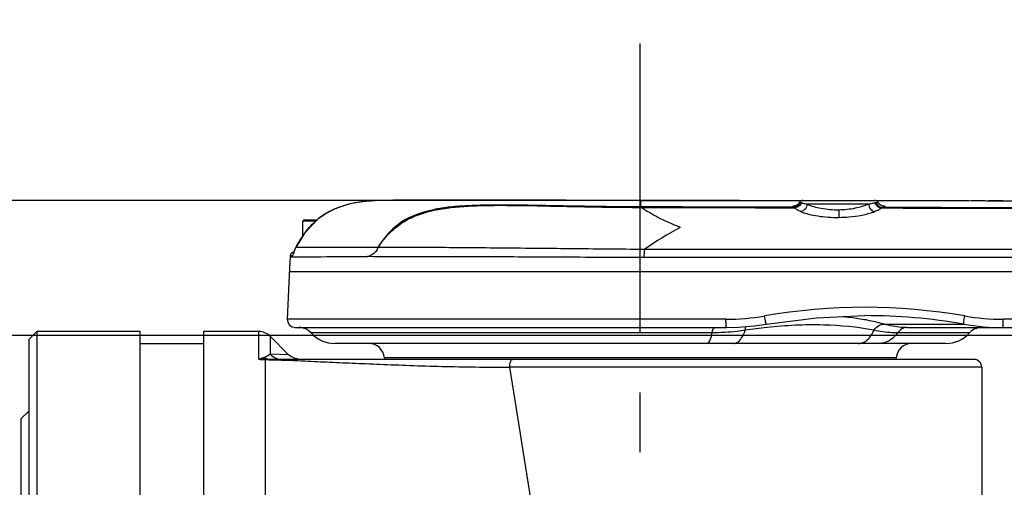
# Model space of a CAD drawing. Header units: millimetres. Extents: x 7426 to 8300, y 123 to 421.
# Tile 26 of 197: x 7979.82 to 7986.02, y 198.77 to 201.71. Entities that reach past the tile are written whole.
import ezdxf
from ezdxf import colors
from ezdxf.entities.mleader import LeaderData, LeaderLine
from ezdxf.math import Vec2, Vec3

# ---------------------------------------------------------------- set-up
doc = ezdxf.new("R2010")
doc.units = ezdxf.units.MM
doc.linetypes.add('CENTER', pattern=[0.6, 0.375, -0.075, 0.075, -0.075])
for name, color, linetype in [('中心线', 7, 'CENTER'), ('外形图', 7, 'Continuous'), ('多重引线', 7, 'Continuous'), ('尺寸标注', 7, 'Continuous')]:
    doc.layers.add(name, color=color, linetype=linetype)
doc.styles.add('微软雅黑', font='msyh.ttc')
doc.dimstyles.new('尺寸标注_1_20比例', dxfattribs={"dimtxt": 1.5, "dimasz": 1.25, "dimexe": 0.5, "dimexo": 0.4, "dimgap": 0.5, "dimtad": 1, "dimdec": 1, "dimlfac": 20, "dimdsep": 46, "dimtxsty": '微软雅黑', "dimcen": 0.09, "dimadec": 0, "dimazin": 0, "dimtp": 0.01, "dimtm": 0.01, "dimtfac": 1, "dimtdec": 1, "dimtofl": 0, "dimtmove": 0, "dimatfit": 3, "dimfxl": 1, "dimtolj": 1, "dimarcsym": 0})

# ---------------------------------------------------------------- blocks, each defined once
blk = doc.blocks.new('*D1268')
at = {"layer": 'Defpoints', "color": 0}
for p in [(7984.7568, 200.5738), (7974.2781, 194.2738), (7984.7568, 194.2738)]:
    blk.add_point(p, dxfattribs=at)
at = {"layer": '尺寸标注', "color": 0, "lineweight": -2}
for p, q in [((7984.3568, 200.5738), (7973.7781, 200.5738)), ((7974.2781, 199.3238), (7974.2781, 195.5238)), ((7984.3568, 194.2738), (7973.7781, 194.2738))]:
    blk.add_line(p, q, dxfattribs=at)
at = {"layer": '尺寸标注', "color": 0}
for points in [[(7974.4865, 199.3238), (7974.0698, 199.3238), (7974.2781, 200.5738)], [(7974.0698, 195.5238), (7974.4865, 195.5238), (7974.2781, 194.2738)]]:
    blk.add_solid(points, dxfattribs=at)
at = {"layer": '尺寸标注', "color": 0, "insert": (7972.9991, 197.4238), "char_height": 1.5, "attachment_point": 5, "rotation": 90, "style": '微软雅黑'}
blk.add_mtext('\\A1;126', dxfattribs=at)
blk = doc.blocks.new('*D1292')
at = {"layer": 'Defpoints', "color": 0}
for p in [(7989.4323, 199.7238), (7977.3346, 195.1238), (7989.4323, 195.1238)]:
    blk.add_point(p, dxfattribs=at)
at = {"layer": '尺寸标注', "color": 0, "lineweight": -2}
for p, q in [((7989.0323, 199.7238), (7976.8346, 199.7238)), ((7977.3346, 198.4738), (7977.3346, 196.3738)), ((7989.0323, 195.1238), (7976.8346, 195.1238))]:
    blk.add_line(p, q, dxfattribs=at)
at = {"layer": '尺寸标注', "color": 0}
for points in [[(7977.5429, 198.4738), (7977.1262, 198.4738), (7977.3346, 199.7238)], [(7977.1262, 196.3738), (7977.5429, 196.3738), (7977.3346, 195.1238)]]:
    blk.add_solid(points, dxfattribs=at)
at = {"layer": '尺寸标注', "color": 0, "insert": (7976.0594, 197.4238), "char_height": 1.5, "attachment_point": 5, "rotation": 90, "style": '微软雅黑'}
blk.add_mtext('\\A1;92', dxfattribs=at)

msp = doc.modelspace()

# ---------------------------------------------------------------- linework, layer by layer
at = {"layer": '中心线', "linetype": 'CENTER', "ltscale": 5}
msp.add_line((7983.7323, 193.7409), (7983.7323, 201.5615), dxfattribs=at)
at = {"layer": '外形图', "color": 7, "linetype": 'Continuous'}
for p, q in [((7982.0366, 200.5701), (7982.038, 200.5702)), ((7982.0745, 200.5726), (7982.0663, 200.5722)), ((7982.0789, 200.5729), (7982.0797, 200.5729)), ((7983.7345, 200.5738), (7983.7344, 200.5328)), ((7983.7344, 200.5738), (7985.8013, 200.5738)), ((7984.7348, 200.5605), (7984.7246, 200.5474)), ((7984.7413, 200.5592), (7984.7348, 200.5605)), ((7985.24, 200.5474), (7985.2298, 200.5605)), ((7985.8013, 200.5738), (7985.9252, 200.5717)), ((7985.8013, 200.5738), (7985.8015, 200.5738)), ((7985.8541, 200.5728), (7985.8802, 200.5724)), ((7986.0149, 200.5706), (7985.9252, 200.5717)), ((7986.0044, 200.5707), (7986.0139, 200.5706)), ((7986.0139, 200.5706), (7986.0213, 200.5705)), ((7986.0142, 200.5705), (7986.0199, 200.5705)), ((7986.124, 200.5695), (7986.0149, 200.5706)), ((7981.7704, 200.5018), (7981.7704, 200.5017)), ((7983.7344, 200.5298), (7983.738, 200.5297)), ((7983.7344, 200.5297), (7983.738, 200.5297)), ((7984.6973, 200.5302), (7984.6555, 200.5303)), ((7984.6973, 200.5272), (7984.7043, 200.5272)), ((7984.6973, 200.5272), (7984.7043, 200.5272)), ((7984.7145, 200.5404), (7984.7096, 200.5384)), ((7984.7246, 200.5474), (7984.7145, 200.5404)), ((7985.1685, 200.5492), (7984.7835, 200.5492)), ((7984.9823, 200.513), (7984.983, 200.4667)), ((7985.2501, 200.5404), (7985.24, 200.5474)), ((7985.2554, 200.5382), (7985.2501, 200.5404)), ((7985.2521, 200.526), (7985.2605, 200.526)), ((7981.6073, 200.3479), (7981.6073, 200.4438)), ((7981.6909, 200.4438), (7981.6073, 200.4438)), ((7981.6955, 200.4488), (7981.6123, 200.4488)), ((7981.5489, 200.2408), (7981.5481, 200.2384)), ((7981.5511, 200.2472), (7981.5489, 200.2408)), ((7981.5635, 200.2767), (7981.5638, 200.2769)), ((7981.5279, 200.2192), (7981.5244, 200.1479)), ((7981.5279, 200.2192), (7981.5279, 200.2192)), ((7981.5279, 200.2192), (7981.5284, 200.2192)), ((7981.5284, 200.2263), (7981.5435, 200.2263)), ((7981.5244, 200.1479), (7981.5094, 199.8259)), ((7993.973, 200.1238), (7981.5232, 200.1238)), ((7984.2717, 199.8259), (7981.5094, 199.8259)), ((7985.1465, 199.8488), (7985.1467, 199.8488)), ((7985.1467, 199.8488), (7985.1467, 199.8488)), ((7986.7123, 199.8259), (7986.0161, 199.8259)), ((7979.8823, 199.6988), (7979.9323, 199.7488)), ((7979.9323, 199.7488), (7979.9323, 195.0988)), ((7980.5823, 199.7488), (7979.9323, 199.7488)), ((7980.5823, 195.0988), (7980.5823, 199.7488)), ((7980.9823, 199.7488), (7980.9823, 195.0988)), ((7981.3309, 199.7488), (7980.9823, 199.7488)), ((7981.3309, 199.5756), (7981.3309, 199.7488)), ((7981.5594, 199.7737), (7984.2751, 199.7737)), ((7984.2008, 199.7737), (7984.2008, 199.7737)), ((7984.5259, 199.7953), (7984.5259, 199.7953)), ((7985.269, 199.7956), (7985.7683, 199.7956)), ((7985.41, 199.7737), (7986.7146, 199.7737)), ((7985.8453, 199.7679), (7985.8536, 199.7712)), ((7985.8536, 199.7712), (7985.8555, 199.772)), ((7985.8555, 199.772), (7985.8594, 199.7732)), ((7985.8594, 199.7732), (7985.8597, 199.7732)), ((7979.8823, 199.6988), (7979.8823, 195.1488)), ((7981.4016, 199.7195), (7981.4016, 199.6065)), ((7981.518, 199.6031), (7981.4016, 199.7195)), ((7984.1845, 199.7404), (7981.6599, 199.7404)), ((7985.8046, 199.7404), (7985.3517, 199.7404)), ((7980.5823, 199.6738), (7980.9823, 199.6738)), ((7985.6556, 199.6738), (7981.809, 199.6738)), ((7981.3722, 198.1959), (7981.3722, 199.5699)), ((7985.8323, 199.5738), (7981.3949, 199.5738)), ((7981.518, 199.6031), (7981.4016, 199.6065)), ((7982.1215, 199.5825), (7982.1222, 199.5738)), ((7985.3431, 199.5825), (7982.1216, 199.5825)), ((7985.3423, 199.5738), (7985.3431, 199.5825)), ((7985.8823, 199.5238), (7982.9095, 199.5238)), ((7985.8823, 199.5238), (7985.8823, 198.6518)), ((7979.8323, 199.1988), (7979.8823, 199.2488)), ((7979.8323, 199.1988), (7979.8323, 195.6488))]:
    msp.add_line(p, q, dxfattribs=at)
for points in [[(7982.0663, 200.5722), (7982.0306, 200.5697), (7981.9752, 200.5639), (7981.9046, 200.5515), (7981.8256, 200.5274), (7981.7704, 200.5018)], [(7981.7704, 200.5018), (7981.7023, 200.456), (7981.6187, 200.3665), (7981.5635, 200.2767)], [(7984.7104, 200.5387), (7984.7091, 200.5382), (7984.7087, 200.5381)], [(7985.253, 200.5386), (7985.2555, 200.5382), (7985.2554, 200.5382)], [(7981.5635, 200.2767), (7981.5622, 200.2742), (7981.5578, 200.2647), (7981.554, 200.2554), (7981.5511, 200.2472)], [(7981.5094, 199.8259), (7981.5123, 199.807), (7981.5229, 199.7896), (7981.5394, 199.7779), (7981.5594, 199.7737)], [(7984.5259, 199.7953), (7984.8413, 199.8359), (7985.1465, 199.8488)], [(7984.2751, 199.7737), (7984.3497, 199.7756), (7984.452, 199.7844), (7984.5259, 199.7953)], [(7981.5887, 199.5738), (7981.5584, 199.5785), (7981.5309, 199.5921), (7981.518, 199.6031)]]:
    msp.add_lwpolyline(points, dxfattribs=at)
for centre, radius, start, end in [((7982.0427, 199.951), 0.6161, 101.97747, 105.30426), ((7982.0615, 199.8637), 0.7055, 98.88044, 102.00142), ((7982.088, 199.6994), 0.8718, 96.82936, 98.93326), ((7982.1169, 199.4675), 1.1055, 95.30102, 96.887), ((7982.1345, 199.2805), 1.2933, 94.33855, 95.31272), ((7982.1634, 198.9127), 1.6623, 93.75942, 94.32874), ((7982.2033, 198.2788), 2.2974, 93.08633, 93.71583), ((7984.7568, 200.5488), 0.025, 90, 151.96723), ((7984.7817, 200.6496), 0.098, 251.71489, 252.99815), ((7985.2077, 200.5488), 0.025, 28.02393, 90), ((7985.2258, 200.4979), 0.0617, 105.23414, 105.99089), ((7985.2224, 200.5105), 0.0486, 102.69901, 105.29754), ((7986.3541, 230.2095), 29.6409, 268.95651, 269.34291), ((7986.339, 229.333), 28.7643, 269.36439, 269.56284), ((7986.3384, 229.2714), 28.7027, 269.36687, 269.51808), ((7981.9768, 200.1219), 0.4322, 118.51762, 130.16609), ((7984.7326, 200.3578), 0.1825, 97.87477, 99.40742), ((7984.7402, 200.3041), 0.2367, 97.63041, 97.92788), ((7985.2373, 200.664), 0.1371, 279.76558, 281.06078), ((7993.6652, 3485.0701), 3284.552, 269.8533882, 269.9958924), ((7993.7142, 3865.8063), 3665.2901, 269.8678518, 269.9955536), ((7985.2485, 200.4537), 0.0853, 77.71574, 79.27895), ((7981.6123, 200.4438), 0.005, 90, 180), ((7985.0873, 198.3484), 2.3329, 118.21576, 124.74719), ((7981.5533, 200.2238), 0.025, 94.3841, 174.2347), ((7981.6706, 200.212), 0.1429, 174.2548, 177.10485), ((7985.1445, 196.2184), 3.6827, 80.14721, 99.83613), ((7984.2725, 201.2381), 1.4122, 269.9655, 279.90339), ((7985.147, 196.1877), 3.661, 80.22817, 90.00473), ((7986.0163, 201.2392), 1.4133, 260.15705, 269.99706), ((7981.3309, 199.6488), 0.1, 45, 90), ((7981.5854, 199.6737), 0.1, 41.81532, 90), ((7984.8392, 196.8757), 2.9151, 96.08732, 98.8015), ((7986.0189, 201.2172), 1.4435, 260.00607, 269.99243), ((7985.8791, 199.6737), 0.1, 109.7539, 138.18468), ((7981.809, 199.8738), 0.2, 221.81532, 270), ((7985.6556, 199.8738), 0.2, 270, 318.18468), ((7982.0218, 199.5738), 0.1, 5, 90), ((7985.4427, 199.5738), 0.1, 90, 175), ((7981.3932, 198.8172), 0.753, 89.85, 91.59184), ((7985.8323, 199.5238), 0.05, 0, 90), ((8236.4087, 239.7114), 256.665, 189.008231, 189.197896)]:
    msp.add_arc(centre, radius, start, end, dxfattribs=at)
for points, knots in [([(7983.7345, 200.5738), (7983.5556, 200.5738), (7983.2306, 200.574), (7982.842, 200.5746), (7982.5741, 200.5747), (7982.3983, 200.5746), (7982.2353, 200.5742), (7982.1304, 200.574), (7982.0797, 200.5729)], [0, 0, 0, 0, 0.324223, 0.589317, 0.704364, 0.809978, 0.907981, 1, 1, 1, 1]), ([(7984.7413, 200.5592), (7984.7375, 200.5509), (7984.725, 200.5361), (7984.7063, 200.5303), (7984.6973, 200.5302)], [0, 0, 0, 0, 0.503338, 1, 1, 1, 1]), ([(7984.7835, 200.5492), (7984.7805, 200.5497), (7984.7703, 200.5515), (7984.7601, 200.5536), (7984.7531, 200.5558)], [0, 0, 0, 0, 0.293639, 1, 1, 1, 1]), ([(7985.2088, 200.5572), (7985.2062, 200.5564), (7985.1929, 200.553), (7985.1794, 200.5508), (7985.1685, 200.5492)], [0, 0, 0, 0, 0.200155, 1, 1, 1, 1]), ([(7985.2298, 200.5605), (7985.2299, 200.5603), (7985.2283, 200.5598), (7985.2266, 200.5596), (7985.2222, 200.5591), (7985.2192, 200.5589), (7985.2173, 200.5588)], [0, 0, 0, 0, 0.059644, 0.24485, 0.558931, 1, 1, 1, 1]), ([(7985.2173, 200.5588), (7985.2209, 200.5503), (7985.233, 200.535), (7985.2515, 200.529), (7985.2605, 200.5288)], [0, 0, 0, 0, 0.506189, 1, 1, 1, 1]), ([(7985.8802, 200.5724), (7985.8832, 200.5723), (7985.8961, 200.5721), (7985.9089, 200.5719), (7985.9188, 200.5718)], [0, 0, 0, 0, 0.233185, 1, 1, 1, 1]), ([(7985.9188, 200.5718), (7985.9228, 200.5717), (7985.94, 200.5715), (7985.9572, 200.5712), (7985.9704, 200.5711)], [0, 0, 0, 0, 0.235321, 1, 1, 1, 1]), ([(7985.9704, 200.5711), (7985.9731, 200.571), (7985.9845, 200.5709), (7985.9958, 200.5708), (7986.0044, 200.5707)], [0, 0, 0, 0, 0.243146, 1, 1, 1, 1]), ([(7981.8379, 200.5319), (7981.8414, 200.5332), (7981.8553, 200.538), (7981.8694, 200.5423), (7981.8801, 200.5453)], [0, 0, 0, 0, 0.253619, 1, 1, 1, 1]), ([(7983.7344, 200.5328), (7983.6618, 200.533), (7983.5166, 200.5341), (7983.2988, 200.5377), (7983.081, 200.5422), (7982.8632, 200.5455), (7982.6818, 200.5432), (7982.5368, 200.5328), (7982.3938, 200.5122), (7982.2524, 200.4641), (7982.142, 200.3677), (7982.0995, 200.3083), (7982.0804, 200.2774)], [0, 0, 0, 0, 0.125109, 0.250219, 0.375319, 0.500402, 0.625447, 0.68796, 0.750468, 0.874922, 0.937423, 1, 1, 1, 1]), ([(7982.0804, 200.2774), (7982.1005, 200.3076), (7982.1447, 200.3656), (7982.2294, 200.4354), (7982.3275, 200.4839), (7982.4325, 200.5135), (7982.54, 200.5302), (7982.6845, 200.5412), (7982.8656, 200.5437), (7983.0828, 200.5402), (7983.3, 200.5353), (7983.5172, 200.5312), (7983.662, 200.5299), (7983.7344, 200.5297)], [0, 0, 0, 0, 0.062572, 0.125042, 0.187582, 0.250099, 0.312602, 0.375099, 0.500075, 0.625051, 0.750024, 0.875004, 1, 1, 1, 1]), ([(7983.7344, 200.5328), (7983.7347, 200.5327), (7983.7362, 200.5321), (7983.7373, 200.5308), (7983.738, 200.5297)], [0, 0, 0, 0, 0.201721, 1, 1, 1, 1]), ([(7983.9844, 200.404), (7983.9362, 200.4226), (7983.8516, 200.4598), (7983.7713, 200.5062), (7983.738, 200.5297)], [0, 0, 0, 0, 0.55856, 1, 1, 1, 1]), ([(7984.6973, 200.5302), (7984.6961, 200.5305), (7984.6941, 200.5311), (7984.6917, 200.5318), (7984.6899, 200.5334), (7984.6903, 200.5341)], [0, 0, 0, 0, 0.428873, 0.730322, 1, 1, 1, 1]), ([(7984.7026, 200.5379), (7984.6998, 200.5374), (7984.696, 200.5368), (7984.6921, 200.5353), (7984.6903, 200.5345), (7984.6901, 200.5329), (7984.6917, 200.532), (7984.694, 200.531), (7984.6961, 200.5305), (7984.6973, 200.5302)], [0, 0, 0, 0, 0.396855, 0.52129, 0.597712, 0.643194, 0.711436, 0.828617, 1, 1, 1, 1]), ([(7984.6903, 200.5341), (7984.6911, 200.5353), (7984.6959, 200.5365), (7984.6998, 200.5374), (7984.7027, 200.5379)], [0, 0, 0, 0, 0.326532, 1, 1, 1, 1]), ([(7984.6973, 200.5302), (7984.6991, 200.53), (7984.7015, 200.529), (7984.7037, 200.5277), (7984.7043, 200.5273)], [0, 0, 0, 0, 0.72611, 1, 1, 1, 1]), ([(7984.7445, 200.5024), (7984.736, 200.5058), (7984.7217, 200.5125), (7984.7086, 200.5221), (7984.7043, 200.5273)], [0, 0, 0, 0, 0.573718, 1, 1, 1, 1]), ([(7984.7088, 200.5388), (7984.7105, 200.539), (7984.7187, 200.54), (7984.7269, 200.5408), (7984.7333, 200.5413)], [0, 0, 0, 0, 0.213156, 1, 1, 1, 1]), ([(7984.7835, 200.5492), (7984.7818, 200.5382), (7984.7729, 200.518), (7984.7543, 200.5047), (7984.7445, 200.5024)], [0, 0, 0, 0, 0.52462, 1, 1, 1, 1]), ([(7984.7445, 200.5024), (7984.76, 200.4968), (7984.7943, 200.4853), (7984.8513, 200.4743), (7984.9153, 200.4677), (7984.9601, 200.4658), (7984.983, 200.4667)], [0, 0, 0, 0, 0.204598, 0.446573, 0.716225, 1, 1, 1, 1]), ([(7984.9823, 200.513), (7984.9449, 200.5123), (7984.877, 200.5174), (7984.8108, 200.5359), (7984.7835, 200.5492)], [0, 0, 0, 0, 0.552012, 1, 1, 1, 1]), ([(7985.1685, 200.5492), (7985.1419, 200.5376), (7985.0802, 200.5202), (7985.0168, 200.5136), (7984.9823, 200.513)], [0, 0, 0, 0, 0.457129, 1, 1, 1, 1]), ([(7984.983, 200.4667), (7985.004, 200.4671), (7985.0794, 200.4707), (7985.1548, 200.4844), (7985.2063, 200.5024)], [0, 0, 0, 0, 0.278678, 1, 1, 1, 1]), ([(7985.1685, 200.5492), (7985.1704, 200.5383), (7985.1789, 200.5184), (7985.1968, 200.5047), (7985.2063, 200.5024)], [0, 0, 0, 0, 0.532805, 1, 1, 1, 1]), ([(7985.2408, 200.518), (7985.2384, 200.5166), (7985.2273, 200.5105), (7985.2155, 200.5057), (7985.2063, 200.5024)], [0, 0, 0, 0, 0.220785, 1, 1, 1, 1]), ([(7985.2522, 200.526), (7985.2513, 200.5253), (7985.2477, 200.5224), (7985.2439, 200.5199), (7985.2408, 200.518)], [0, 0, 0, 0, 0.230402, 1, 1, 1, 1]), ([(7985.2571, 200.5386), (7985.2578, 200.5385), (7985.2602, 200.5382), (7985.2626, 200.5378), (7985.2643, 200.5374)], [0, 0, 0, 0, 0.273754, 1, 1, 1, 1]), ([(7985.2605, 200.5288), (7985.2627, 200.5292), (7985.2664, 200.5298), (7985.2707, 200.5312), (7985.2736, 200.532), (7985.2746, 200.5342), (7985.272, 200.5355), (7985.2668, 200.5372), (7985.2612, 200.538), (7985.2571, 200.5386)], [0, 0, 0, 0, 0.197069, 0.335652, 0.418157, 0.458295, 0.516986, 0.625431, 1, 1, 1, 1]), ([(7985.274, 200.5329), (7985.2732, 200.5319), (7985.2694, 200.5307), (7985.2659, 200.5299), (7985.2636, 200.5294)], [0, 0, 0, 0, 0.342759, 1, 1, 1, 1]), ([(7985.2666, 200.537), (7985.2679, 200.5367), (7985.2701, 200.5364), (7985.275, 200.5341), (7985.274, 200.5329)], [0, 0, 0, 0, 0.456527, 1, 1, 1, 1]), ([(7981.5435, 200.2263), (7981.5445, 200.2265), (7981.5459, 200.2304), (7981.548, 200.2363), (7981.5509, 200.246), (7981.5533, 200.2529), (7981.5548, 200.2566)], [0, 0, 0, 0, 0.094156, 0.316097, 0.632787, 1, 1, 1, 1]), ([(7982.0804, 200.2774), (7982.0174, 200.2776), (7981.9038, 200.2775), (7981.7535, 200.2778), (7981.6444, 200.2769), (7981.5857, 200.2763), (7981.5638, 200.2769)], [0, 0, 0, 0, 0.365915, 0.659486, 0.872597, 1, 1, 1, 1]), ([(7982.0804, 200.2774), (7982.0768, 200.269), (7982.0708, 200.2568), (7982.0595, 200.2437), (7982.0431, 200.2307), (7982.0276, 200.2234), (7982.0151, 200.2199)], [0, 0, 0, 0, 0.306039, 0.445284, 0.569762, 1, 1, 1, 1]), ([(7983.7577, 200.2652), (7983.6013, 200.2658), (7983.2945, 200.2691), (7982.8515, 200.2736), (7982.4488, 200.2771), (7982.1965, 200.2773), (7982.0804, 200.2774)], [0, 0, 0, 0, 0.279793, 0.548621, 0.792496, 1, 1, 1, 1]), ([(7983.7577, 200.2652), (7983.7568, 200.2582), (7983.7558, 200.2413), (7983.7554, 200.2244), (7983.7554, 200.2146)], [0, 0, 0, 0, 0.417441, 1, 1, 1, 1]), ([(7987.1793, 200.2643), (7986.894, 200.2642), (7986.3235, 200.2644), (7985.468, 200.2645), (7984.6127, 200.2649), (7984.0427, 200.2656), (7983.7577, 200.2652)], [0, 0, 0, 0, 0.250124, 0.500172, 0.750128, 1, 1, 1, 1]), ([(7981.5279, 200.2192), (7981.5285, 200.2188), (7981.5303, 200.2192), (7981.5329, 200.2189), (7981.5382, 200.219), (7981.5471, 200.2189), (7981.5549, 200.2189), (7981.5595, 200.2189)], [0, 0, 0, 0, 0.068484, 0.148419, 0.258657, 0.569516, 1, 1, 1, 1]), ([(7981.5595, 200.2189), (7981.6138, 200.2188), (7981.7657, 200.22), (7981.9176, 200.2201), (7982.0151, 200.2199)], [0, 0, 0, 0, 0.357914, 1, 1, 1, 1]), ([(7983.7554, 200.2146), (7983.6726, 200.2146), (7983.5079, 200.2145), (7983.2634, 200.2162), (7983.0246, 200.2172), (7982.7949, 200.2183), (7982.5772, 200.2189), (7982.3741, 200.2189), (7982.2153, 200.2196), (7982.0976, 200.2196), (7982.042, 200.2195), (7982.0151, 200.2199)], [0, 0, 0, 0, 0.142654, 0.283881, 0.42164, 0.554192, 0.679852, 0.797023, 0.904192, 0.953604, 1, 1, 1, 1]), ([(7993.4257, 200.1973), (7993.3251, 200.2029), (7993.1235, 200.208), (7992.8211, 200.2101), (7992.5187, 200.2122), (7992.1155, 200.2143), (7991.6115, 200.2154), (7991.0067, 200.2141), (7990.402, 200.2137), (7989.5958, 200.2143), (7988.5882, 200.2141), (7987.3794, 200.2142), (7986.1709, 200.2142), (7984.9629, 200.2143), (7984.1578, 200.2144), (7983.7554, 200.2146)], [0, 0, 0, 0, 0.03127, 0.062545, 0.093815, 0.125085, 0.187624, 0.25016, 0.312692, 0.37522, 0.500259, 0.625269, 0.750238, 0.875154, 1, 1, 1, 1]), ([(7984.2751, 199.7737), (7984.2747, 199.7737), (7984.2743, 199.7757), (7984.2737, 199.7782), (7984.2732, 199.7833), (7984.2728, 199.7896), (7984.2724, 199.7975), (7984.272, 199.8097), (7984.2717, 199.8193), (7984.2716, 199.8259)], [0, 0, 0, 0, 0.022907, 0.081253, 0.174658, 0.299398, 0.450752, 0.622809, 1, 1, 1, 1]), ([(7984.5259, 199.7953), (7984.5255, 199.7952), (7984.5249, 199.7971), (7984.5239, 199.7995), (7984.5227, 199.8045), (7984.5211, 199.8108), (7984.5195, 199.8186), (7984.517, 199.8307), (7984.5154, 199.8402), (7984.5143, 199.8468)], [0, 0, 0, 0, 0.022071, 0.080415, 0.174171, 0.299378, 0.451215, 0.623499, 1, 1, 1, 1]), ([(7985.0085, 199.8431), (7985.02, 199.8421), (7985.0652, 199.8377), (7985.1101, 199.8313), (7985.1433, 199.8252)], [0, 0, 0, 0, 0.255069, 1, 1, 1, 1]), ([(7985.1433, 199.8252), (7985.1542, 199.8232), (7985.1964, 199.815), (7985.2382, 199.8046), (7985.269, 199.7956)], [0, 0, 0, 0, 0.255295, 1, 1, 1, 1]), ([(7985.7683, 199.7956), (7985.7678, 199.7974), (7985.7686, 199.8033), (7985.7694, 199.8142), (7985.7717, 199.8294), (7985.7736, 199.8407), (7985.7747, 199.8467)], [0, 0, 0, 0, 0.107542, 0.332136, 0.643875, 1, 1, 1, 1]), ([(7986.0187, 199.7737), (7986.0182, 199.7737), (7986.018, 199.776), (7986.0175, 199.7786), (7986.0172, 199.7836), (7986.0168, 199.7895), (7986.0165, 199.7968), (7986.0162, 199.809), (7986.0161, 199.8189), (7986.0161, 199.8259)], [0, 0, 0, 0, 0.02504, 0.089228, 0.184026, 0.297998, 0.433653, 0.599995, 1, 1, 1, 1]), ([(7984.1845, 199.7404), (7984.1862, 199.7488), (7984.1884, 199.76), (7984.1966, 199.7737), (7984.2008, 199.7737)], [0, 0, 0, 0, 0.67342, 1, 1, 1, 1]), ([(7984.3932, 199.7565), (7984.3763, 199.7538), (7984.3071, 199.7442), (7984.2372, 199.7404), (7984.1845, 199.7404)], [0, 0, 0, 0, 0.245838, 1, 1, 1, 1]), ([(7984.3187, 199.6738), (7984.3261, 199.6738), (7984.3423, 199.6784), (7984.3628, 199.6962), (7984.3804, 199.7231), (7984.3892, 199.7446), (7984.3932, 199.7565)], [0, 0, 0, 0, 0.188722, 0.410233, 0.680558, 1, 1, 1, 1]), ([(7984.3932, 199.7565), (7984.3933, 199.7587), (7984.3939, 199.7667), (7984.3952, 199.7746), (7984.3969, 199.7801)], [0, 0, 0, 0, 0.280881, 1, 1, 1, 1]), ([(7985.203, 199.7565), (7985.0985, 199.7769), (7984.8733, 199.7976), (7984.6479, 199.7869), (7984.5301, 199.7744)], [0, 0, 0, 0, 0.473303, 1, 1, 1, 1]), ([(7985.1064, 199.6738), (7985.1159, 199.6738), (7985.1358, 199.6779), (7985.1627, 199.6954), (7985.1859, 199.7223), (7985.1978, 199.7444), (7985.203, 199.7565)], [0, 0, 0, 0, 0.212062, 0.443331, 0.705296, 1, 1, 1, 1]), ([(7985.203, 199.7565), (7985.2111, 199.7683), (7985.2299, 199.7881), (7985.2569, 199.7964), (7985.269, 199.7956)], [0, 0, 0, 0, 0.543237, 1, 1, 1, 1]), ([(7985.3517, 199.7404), (7985.3401, 199.7404), (7985.2902, 199.7419), (7985.2405, 199.7488), (7985.203, 199.7565)], [0, 0, 0, 0, 0.233863, 1, 1, 1, 1]), ([(7985.41, 199.7737), (7985.3988, 199.7737), (7985.3511, 199.7757), (7985.3039, 199.7852), (7985.269, 199.7956)], [0, 0, 0, 0, 0.235383, 1, 1, 1, 1]), ([(7985.41, 199.7737), (7985.399, 199.7737), (7985.3756, 199.7671), (7985.3586, 199.7503), (7985.3517, 199.7404)], [0, 0, 0, 0, 0.478385, 1, 1, 1, 1]), ([(7985.8454, 199.7679), (7985.8453, 199.768), (7985.8463, 199.7683), (7985.8471, 199.7691), (7985.8495, 199.7702), (7985.8512, 199.7711), (7985.8523, 199.7715)], [0, 0, 0, 0, 0.062963, 0.250826, 0.562954, 1, 1, 1, 1]), ([(7985.8523, 199.7715), (7985.853, 199.7718), (7985.857, 199.7732), (7985.8612, 199.7737), (7985.8646, 199.7737)], [0, 0, 0, 0, 0.199737, 1, 1, 1, 1]), ([(7984.152, 199.6738), (7984.1554, 199.6738), (7984.1634, 199.6789), (7984.1712, 199.6931), (7984.1789, 199.7142), (7984.1827, 199.7309), (7984.1845, 199.7404)], [0, 0, 0, 0, 0.130941, 0.333618, 0.625057, 1, 1, 1, 1]), ([(7985.3517, 199.7404), (7985.338, 199.7207), (7985.304, 199.6871), (7985.2573, 199.6738), (7985.2353, 199.6738)], [0, 0, 0, 0, 0.521581, 1, 1, 1, 1]), ([(7981.3523, 199.5816), (7981.3509, 199.581), (7981.3472, 199.5794), (7981.3422, 199.577), (7981.3364, 199.575), (7981.3328, 199.5752), (7981.3309, 199.5756)], [0, 0, 0, 0, 0.203368, 0.53331, 0.738172, 1, 1, 1, 1]), ([(7981.3309, 199.5756), (7981.3318, 199.5751), (7981.3366, 199.5728), (7981.342, 199.5722), (7981.3462, 199.572)], [0, 0, 0, 0, 0.20086, 1, 1, 1, 1]), ([(7981.3739, 199.5733), (7981.372, 199.5736), (7981.3645, 199.5751), (7981.3573, 199.5785), (7981.3523, 199.5816)], [0, 0, 0, 0, 0.24099, 1, 1, 1, 1]), ([(7981.4016, 199.6065), (7981.3996, 199.6047), (7981.3881, 199.5954), (7981.3744, 199.5889), (7981.3629, 199.5855)], [0, 0, 0, 0, 0.183367, 1, 1, 1, 1]), ([(7981.3949, 199.5738), (7981.3893, 199.5738), (7981.3777, 199.5759), (7981.3676, 199.5818), (7981.3629, 199.5855)], [0, 0, 0, 0, 0.484877, 1, 1, 1, 1]), ([(7981.3951, 199.5702), (7981.4632, 199.5701), (7981.5584, 199.5672), (7981.6794, 199.5609), (7981.7859, 199.5557), (7981.9234, 199.5503), (7982.098, 199.5432), (7982.2861, 199.5349), (7982.4862, 199.529), (7982.6953, 199.5253), (7982.8374, 199.5247), (7982.9095, 199.5238)], [0, 0, 0, 0, 0.134854, 0.188401, 0.23992, 0.345898, 0.460949, 0.585861, 0.718707, 0.857222, 1, 1, 1, 1]), ([(7981.4016, 199.6065), (7981.4103, 199.5964), (7981.4322, 199.5797), (7981.4591, 199.5738), (7981.4723, 199.5738)], [0, 0, 0, 0, 0.503513, 1, 1, 1, 1]), ([(7982.9095, 199.5238), (7982.9095, 199.5302), (7982.9104, 199.5422), (7982.9136, 199.5561), (7982.9177, 199.5651), (7982.9215, 199.5708), (7982.9259, 199.5738), (7982.9286, 199.5738)], [0, 0, 0, 0, 0.338307, 0.633386, 0.754347, 0.854508, 1, 1, 1, 1])]:
    msp.add_open_spline(points, degree=3, knots=knots, dxfattribs=at)
for points in [[(7984.7478, 200.5576), (7984.7426, 200.5465), (7984.7328, 200.5369), (7984.7217, 200.5318)], [(7984.7434, 200.5589), (7984.7427, 200.5591), (7984.742, 200.5592), (7984.7413, 200.5592)], [(7984.7478, 200.5576), (7984.7463, 200.5582), (7984.7449, 200.5586), (7984.7434, 200.5589)], [(7984.751, 200.5565), (7984.7499, 200.5568), (7984.7488, 200.5572), (7984.7478, 200.5576)], [(7985.2088, 200.5572), (7985.2139, 200.546), (7985.2235, 200.5362), (7985.2346, 200.5308)], [(7985.2173, 200.5588), (7985.2154, 200.5586), (7985.2136, 200.5584), (7985.2118, 200.5579)], [(7981.7704, 200.5017), (7981.7921, 200.5134), (7981.8147, 200.5235), (7981.8379, 200.5319)], [(7984.3374, 200.5312), (7984.1364, 200.5318), (7983.9354, 200.5324), (7983.7344, 200.5328)], [(7984.6973, 200.5302), (7984.3763, 200.5311), (7984.0554, 200.5319), (7983.7344, 200.5328)], [(7983.738, 200.5297), (7984.0578, 200.5289), (7984.3775, 200.528), (7984.6973, 200.5272)], [(7984.6555, 200.5303), (7984.5495, 200.5306), (7984.4435, 200.5309), (7984.3374, 200.5312)], [(7984.7088, 200.5388), (7984.7067, 200.5385), (7984.7047, 200.5382), (7984.7026, 200.5379)], [(7984.7217, 200.5318), (7984.7163, 200.5293), (7984.7103, 200.5277), (7984.7043, 200.5273)], [(7985.2346, 200.5308), (7985.2401, 200.5282), (7985.2461, 200.5265), (7985.2522, 200.526)], [(7985.2521, 200.526), (7985.2547, 200.5274), (7985.2576, 200.5285), (7985.2605, 200.5288)], [(7988.1735, 200.5227), (7987.2025, 200.5244), (7986.2315, 200.5265), (7985.2605, 200.5288)], [(7981.6216, 200.3702), (7981.6439, 200.4001), (7981.6694, 200.4281), (7981.698, 200.4522)], [(7981.5638, 200.2769), (7981.5807, 200.3093), (7981.5998, 200.3408), (7981.6216, 200.3702)], [(7981.5548, 200.2566), (7981.5574, 200.2635), (7981.5604, 200.2703), (7981.5638, 200.2769)], [(7981.5476, 200.2377), (7981.5453, 200.2343), (7981.5439, 200.2303), (7981.5435, 200.2263)], [(7981.3462, 199.572), (7981.3554, 199.5723), (7981.3647, 199.5729), (7981.3739, 199.5733)], [(7981.3722, 199.5699), (7981.3636, 199.5708), (7981.3549, 199.5714), (7981.3462, 199.572)], [(7981.3629, 199.5855), (7981.3593, 199.5844), (7981.3558, 199.5831), (7981.3523, 199.5816)], [(7981.3739, 199.5733), (7981.3809, 199.5736), (7981.3879, 199.5738), (7981.3949, 199.5738)]]:
    msp.add_open_spline(points, degree=3, dxfattribs=at)

# ---------------------------------------------------------------- dimensions: what is measured, and where the dimension line sits
at = {"layer": '尺寸标注'}
for base, p1, p2, picture, middle in [((7974.2781, 194.2738), (7984.7568, 200.5738), (7984.7568, 194.2738), '*D1268', (7972.9991, 197.4238)), ((7977.3346, 195.1238), (7989.4323, 199.7238), (7989.4323, 195.1238), '*D1292', (7976.0594, 197.4238))]:
    dim = msp.add_linear_dim(base=base, p1=p1, p2=p2, angle=90, dimstyle='尺寸标注_1_20比例', dxfattribs=at)
    dim.commit()
    dim.dimension.update_dxf_attribs({"geometry": picture, "text_midpoint": middle})

# ---------------------------------------------------------------- leaders
at = {"layer": '多重引线'}
ml = msp.add_multileader_mtext('Standard', dxfattribs=at)
ml.set_content('2×M4深度8', style='微软雅黑')
ml.set_leader_properties()
ml.build(insert=Vec2(0, 0))
ml.multileader.update_dxf_attribs({"text_left_attachment_type": 5, "text_right_attachment_type": 5, "dogleg_length": 1, "arrow_head_size": 1.25})
ctx = ml.context
ctx.base_point, ctx.char_height, ctx.arrow_head_size, ctx.landing_gap_size, ctx.plane_origin = Vec3(7971.7514, 206.1868), 1.5, 1.25, 0.5, Vec3(7989.4323, 199.7238)
ctx.left_attachment, ctx.right_attachment, ctx.text_align_type = 5, 5, 2
notes = []
notes.append((ctx, [(0, (1, 1, 0), (7984.4053, 206.1868), (-1, 0), 1, [(0, [(7989.4323, 199.7238)], 0, [])])]))
ctx.mtext.insert, ctx.mtext.alignment, ctx.mtext.flow_direction = Vec3(7982.9053, 208.1275), 3, 5
for ctx, leaders in notes:
    for number, flags, end, landing, length, lines in leaders:
        leader = LeaderData()
        leader.index, (leader.has_last_leader_line, leader.has_dogleg_vector, leader.attachment_direction) = number, flags
        leader.last_leader_point, leader.dogleg_vector, leader.dogleg_length = Vec3(end), Vec3(landing), length
        for number, points, colour, breaks in lines:
            line = LeaderLine()
            line.index, line.vertices, line.color, line.breaks = number, Vec3.list(points), colors.encode_raw_color(colour), breaks
            leader.lines.append(line)
        ctx.leaders.append(leader)

doc.saveas('drawing.dxf')
